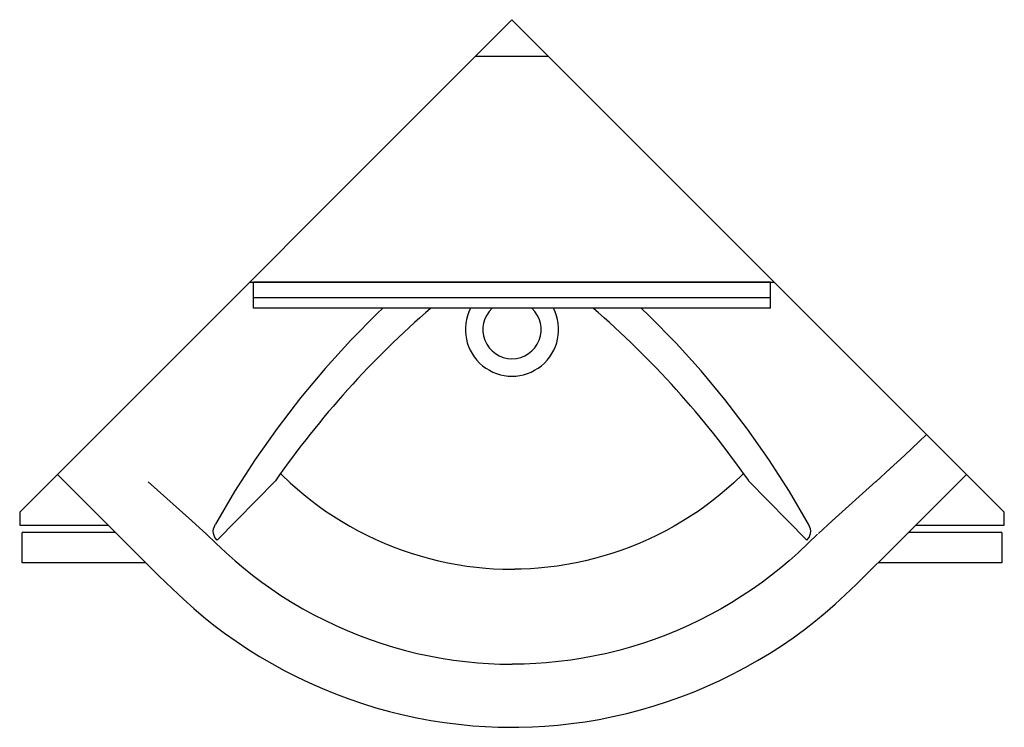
# Model space of a CAD drawing. Header units: millimetres. Extents: x 1164.757 to 1165.517, y 2163.854 to 2164.4.
import ezdxf

# ---------------------------------------------------------------- set-up
doc = ezdxf.new("R2010")
doc.units = ezdxf.units.MM
doc.layers.add('SANINDUSA', color=3, linetype='Continuous')

msp = doc.modelspace()

# ---------------------------------------------------------------- linework, layer by layer
at = {"layer": 'SANINDUSA'}
for p, q in [((1165.13743, 2164.4), (1164.78653, 2164.0491)), ((1165.13743, 2164.4), (1165.48833, 2164.0491)), ((1165.10926, 2164.37183), (1165.1656, 2164.37183)), ((1164.93489, 2164.19746), (1165.33997, 2164.19746)), ((1164.93789, 2164.18546), (1164.93789, 2164.19746)), ((1165.33697, 2164.19746), (1164.93789, 2164.19746)), ((1165.33697, 2164.18546), (1165.33697, 2164.19746)), ((1165.33697, 2164.18546), (1164.93789, 2164.18546)), ((1164.93789, 2164.17746), (1164.93789, 2164.18546)), ((1165.33697, 2164.18546), (1164.93789, 2164.18546)), ((1165.33697, 2164.17746), (1165.33697, 2164.18546)), ((1165.33697, 2164.17746), (1164.93789, 2164.17746)), ((1164.78767, 2164.05024), (1164.75743, 2164.02)), ((1164.79153, 2164.0541), (1164.78779, 2164.05036)), ((1165.48333, 2164.0541), (1165.48707, 2164.05036)), ((1165.51743, 2164.02), (1165.4872, 2164.05024)), ((1164.95482, 2164.04432), (1164.90993, 2163.99852)), ((1165.32004, 2164.04432), (1165.36493, 2163.99852)), ((1164.75743, 2164.02), (1164.75743, 2164.01)), ((1165.51743, 2164.01), (1165.51743, 2164.02)), ((1164.75743, 2164.01), (1164.82577, 2164.01)), ((1165.44909, 2164.01), (1165.51743, 2164.01)), ((1164.83149, 2164.0043), (1164.75943, 2164.0043)), ((1164.75943, 2163.981), (1164.75943, 2164.0043)), ((1165.51543, 2164.0043), (1165.44337, 2164.0043)), ((1165.51543, 2164.0043), (1165.51543, 2163.981)), ((1164.85487, 2163.981), (1164.75943, 2163.981)), ((1165.51543, 2163.981), (1165.42, 2163.981))]:
    msp.add_line(p, q, dxfattribs=at)
at = {"layer": 'SANINDUSA', "flags": 128}
for points in [[(1165.03763, 2164.17746), (1165.03331, 2164.17341), (1165.01305, 2164.15287), (1164.99312, 2164.13094), (1164.97412, 2164.1082), (1164.9561, 2164.08474), (1164.93912, 2164.06063), (1164.92327, 2164.036), (1164.90846, 2164.01075)], [(1165.3664, 2164.01075), (1165.35162, 2164.03595), (1165.33574, 2164.06063), (1165.31925, 2164.08408), (1165.30178, 2164.10691), (1165.28338, 2164.12905), (1165.2641, 2164.15045), (1165.24335, 2164.17166), (1165.23718, 2164.17746)], [(1165.45745, 2164.07999), (1165.44047, 2164.06385), (1165.42934, 2164.05371), (1165.41821, 2164.04357)], [(1164.78653, 2164.0491), (1164.84813, 2163.98773), (1164.86467, 2163.97123), (1164.87528, 2163.9609), (1164.88389, 2163.95283), (1164.8918, 2163.94575), (1164.89926, 2163.93943), (1164.90741, 2163.93293), (1164.91556, 2163.92679), (1164.92442, 2163.92051), (1164.93344, 2163.91448), (1164.94264, 2163.90872), (1164.95202, 2163.90322), (1164.96157, 2163.89798), (1164.97132, 2163.89299), (1164.98117, 2163.88831), (1164.99115, 2163.88392), (1165.0013, 2163.8798), (1165.01157, 2163.87596), (1165.02194, 2163.87243), (1165.03236, 2163.86921), (1165.0428, 2163.86632), (1165.05334, 2163.86373), (1165.06399, 2163.86143), (1165.07469, 2163.85944), (1165.08545, 2163.85776), (1165.09626, 2163.8564), (1165.10713, 2163.85535), (1165.11671, 2163.85469), (1165.12675, 2163.8543), (1165.13743, 2163.85411)], [(1164.95873, 2164.04986), (1164.95952, 2164.04908), (1164.96624, 2164.04279), (1164.9719, 2164.03773), (1164.97673, 2164.03363), (1164.98213, 2164.02933), (1164.98755, 2164.02524), (1164.99357, 2164.02097), (1164.99966, 2164.01691), (1165.00587, 2164.01302), (1165.01221, 2164.0093), (1165.01868, 2164.00575), (1165.02528, 2164.00238), (1165.03193, 2163.99922), (1165.03869, 2163.99624), (1165.04558, 2163.99344), (1165.05256, 2163.99083), (1165.05958, 2163.98844), (1165.06662, 2163.98627), (1165.07367, 2163.98432), (1165.0808, 2163.98256), (1165.088, 2163.98101), (1165.09522, 2163.97967), (1165.10248, 2163.97853), (1165.10979, 2163.97761), (1165.11716, 2163.9769), (1165.12327, 2163.97648), (1165.13023, 2163.97621), (1165.13957, 2163.97604)], [(1165.13743, 2163.85411), (1165.14279, 2163.85418), (1165.15338, 2163.85447), (1165.16282, 2163.85497), (1165.17289, 2163.85581), (1165.18317, 2163.85694), (1165.19397, 2163.85844), (1165.2047, 2163.86024), (1165.21538, 2163.86236), (1165.22601, 2163.86479), (1165.23658, 2163.86754), (1165.2471, 2163.87059), (1165.25745, 2163.87393), (1165.26772, 2163.87758), (1165.27792, 2163.88153), (1165.28802, 2163.88577), (1165.29797, 2163.8903), (1165.30774, 2163.8951), (1165.31731, 2163.90014), (1165.32683, 2163.90552), (1165.33619, 2163.91116), (1165.34536, 2163.91707), (1165.35435, 2163.92323), (1165.36317, 2163.92966), (1165.37181, 2163.93635), (1165.3792, 2163.94244), (1165.38676, 2163.94902), (1165.39472, 2163.9563), (1165.40336, 2163.96454), (1165.4132, 2163.97421), (1165.42561, 2163.98661), (1165.45083, 2164.01174), (1165.48833, 2164.0491)], [(1165.31613, 2164.04986), (1165.31534, 2164.04908), (1165.30862, 2164.04279), (1165.30296, 2164.03773), (1165.29813, 2164.03363), (1165.29273, 2164.02933), (1165.28731, 2164.02524), (1165.28129, 2164.02097), (1165.2752, 2164.01691), (1165.26899, 2164.01302), (1165.26265, 2164.0093), (1165.25618, 2164.00575), (1165.24958, 2164.00238), (1165.24293, 2163.99922), (1165.23617, 2163.99624), (1165.22928, 2163.99344), (1165.2223, 2163.99083), (1165.21528, 2163.98844), (1165.20824, 2163.98627), (1165.20119, 2163.98432), (1165.19406, 2163.98256), (1165.18686, 2163.98101), (1165.17964, 2163.97967), (1165.17238, 2163.97853), (1165.16507, 2163.97761), (1165.1577, 2163.9769), (1165.15159, 2163.97648), (1165.14463, 2163.97621), (1165.13957, 2163.97604)], [(1164.85665, 2164.04357), (1164.89032, 2164.01327), (1164.90182, 2164.00296)], [(1165.41832, 2164.04368), (1165.38466, 2164.01337), (1165.37393, 2164.00373)], [(1164.90995, 2163.99851), (1164.90808, 2164.00065), (1164.90695, 2164.00372), (1164.90684, 2164.00551), (1164.90707, 2164.0073), (1164.90846, 2164.01075)], [(1165.36491, 2163.99851), (1165.36679, 2164.00065), (1165.36791, 2164.00372), (1165.36802, 2164.00551), (1165.36779, 2164.0073), (1165.3664, 2164.01075)], [(1164.90182, 2164.00296), (1164.90889, 2163.99608), (1164.91674, 2163.98872), (1164.92375, 2163.98245), (1164.93016, 2163.97701), (1164.93722, 2163.97139), (1164.94428, 2163.96607), (1164.952, 2163.96058), (1164.95986, 2163.95534), (1164.96786, 2163.95033), (1164.97603, 2163.94554), (1164.98436, 2163.94097), (1164.99285, 2163.93663), (1165.00142, 2163.93256), (1165.01012, 2163.92873), (1165.01896, 2163.92513), (1165.02792, 2163.92179), (1165.03696, 2163.91871), (1165.04603, 2163.91591), (1165.05512, 2163.91339), (1165.06429, 2163.91113), (1165.07357, 2163.90913), (1165.08288, 2163.9074), (1165.09224, 2163.90594), (1165.10166, 2163.90475), (1165.11113, 2163.90384), (1165.11933, 2163.90328), (1165.12813, 2163.90293), (1165.13751, 2163.90276)], [(1165.37316, 2164.00305), (1165.3661, 2163.99617), (1165.35825, 2163.98881), (1165.35124, 2163.98253), (1165.34483, 2163.97709), (1165.33778, 2163.97146), (1165.33072, 2163.96614), (1165.323, 2163.96066), (1165.31515, 2163.95541), (1165.30714, 2163.9504), (1165.29898, 2163.9456), (1165.29065, 2163.94103), (1165.28217, 2163.93669), (1165.2736, 2163.93261), (1165.2649, 2163.92878), (1165.25605, 2163.92518), (1165.24709, 2163.92183), (1165.23806, 2163.91875), (1165.22899, 2163.91595), (1165.2199, 2163.91343), (1165.21073, 2163.91116), (1165.20145, 2163.90916), (1165.19214, 2163.90742), (1165.18278, 2163.90596), (1165.17337, 2163.90477), (1165.1639, 2163.90385), (1165.1557, 2163.90328), (1165.14689, 2163.90293), (1165.13751, 2163.90276)]]:
    msp.add_lwpolyline(points, dxfattribs=at)
at = {"layer": 'SANINDUSA'}
for centre, radius, start, end in [((1165.54787, 2163.63044), 0.72319, 130.85221, 145.09006), ((1164.72305, 2163.62642), 0.72883, 34.99299, 49.11811)]:
    msp.add_arc(centre, radius, start, end, dxfattribs=at)
at = {"layer": 'SANINDUSA', "ltscale": 0.5}
for radius, start, end in [(0.036, 152.76979, 27.23021), (0.0225, 132.93669, 47.06331)]:
    msp.add_arc((1165.13743, 2164.16099), radius, start, end, dxfattribs=at)

doc.saveas('drawing.dxf')
